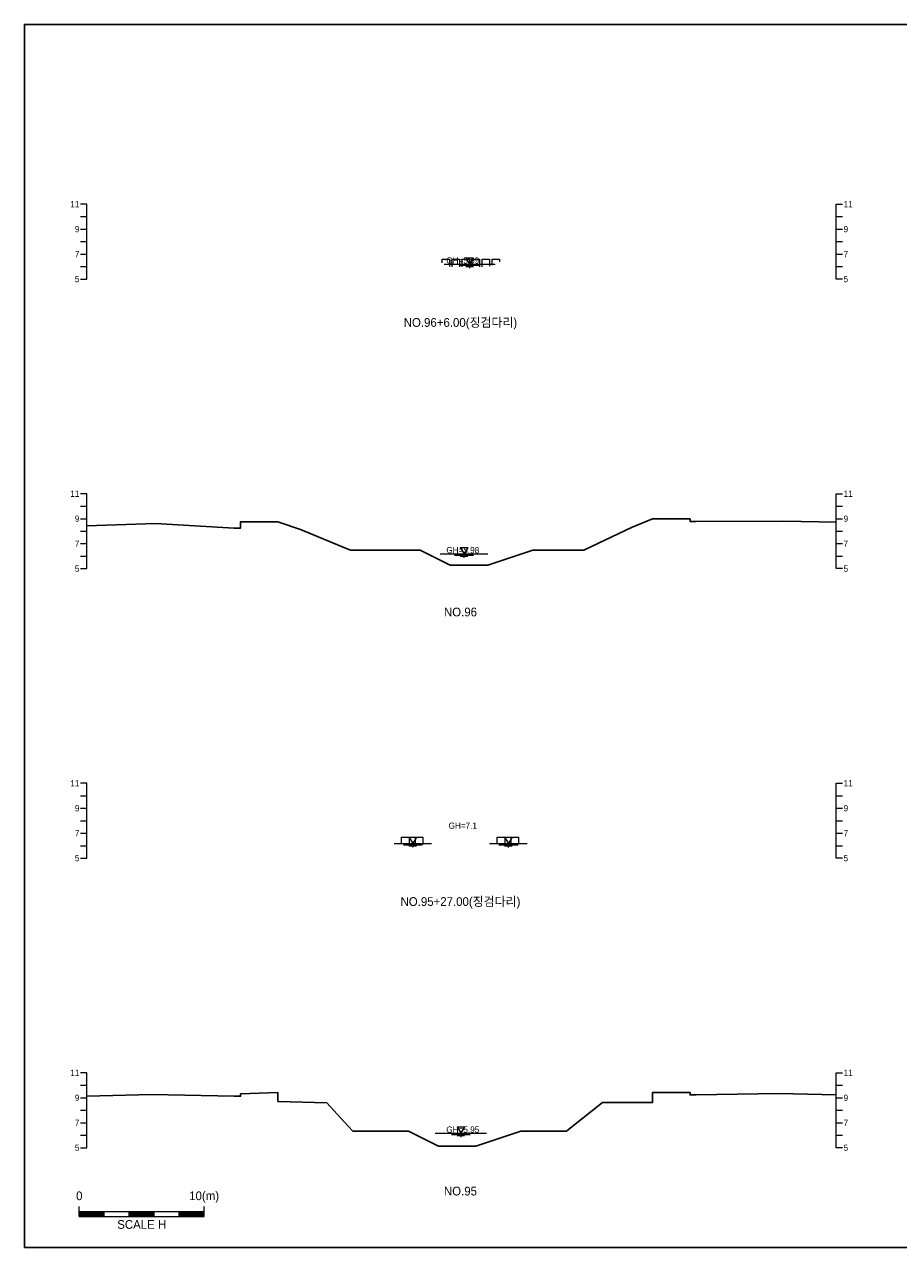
# Model space of a CAD drawing. Header units: metres. Extents: x 14522 to 15395, y -153 to 498.
# Tile 33 of 38: x 14960 to 15030, y 88 to 186. Entities that reach past the tile are written whole.
import ezdxf
from ezdxf.enums import TextEntityAlignment as Align

# ---------------------------------------------------------------- set-up
doc = ezdxf.new("R2010")
doc.units = ezdxf.units.M
for name, color, linetype in [('BOX', 5, 'CONTINUOUS'), ('DT2', 7, 'CONTINUOUS'), ('기본계획용', 33, 'CONTINUOUS')]:
    doc.layers.add(name, color=color, linetype=linetype)
for name, color, linetype, lineweight in [('DT1', 3, 'CONTINUOUS', 0), ('LT1', 4, 'CONTINUOUS', 0), ('ST1', 7, 'CONTINUOUS', 0)]:
    doc.layers.add(name, color=color, linetype=linetype, lineweight=lineweight)
doc.styles.get("Standard").update_dxf_attribs({"font": 'Gulim.ttf'})

# ---------------------------------------------------------------- blocks, each defined once
blk = doc.blocks.new('SWL')
at = {"layer": 'LT1'}
for p, q in [((-15, 0), (15, 0)), ((-3, 5.2), (3, 5.2)), ((-3, 5.2), (0, 0)), ((3, 5.2), (0, 0)), ((-7.5, -0.9), (7.5, -0.9)), ((-3, -1.8), (3, -1.8)), ((-0.38, -2.7), (0.38, -2.7))]:
    blk.add_line(p, q, dxfattribs=at)

msp = doc.modelspace()

# ---------------------------------------------------------------- linework, layer by layer
at = {"layer": 'BOX'}
msp.add_lwpolyline([(14960, 88), (15100, 88), (15100, 186), (14960, 186)], close=True, dxfattribs=at)
at = {"layer": 'DT1'}
for p, q in [((14993.602, 166.79), (14997.702, 166.79)), ((14993.302, 143.58), (14997.102, 143.58)), ((14990.102, 120.37), (14992.102, 120.37)), ((14997.802, 120.37), (14999.702, 120.37)), ((14992.902, 97.16), (14997.002, 97.16))]:
    msp.add_line(p, q, dxfattribs=at)
for points in [[(14993.447, 166.898), (14993.447, 167.19), (14994.047, 167.19), (14994.047, 166.612)], [(14994.247, 166.59), (14994.247, 167.19), (14994.847, 167.19), (14994.847, 166.59)], [(14995.047, 166.59), (14995.047, 167.19), (14995.647, 167.19), (14995.647, 166.59)], [(14995.847, 166.59), (14995.847, 167.19), (14996.447, 167.19), (14996.447, 166.59)], [(14996.647, 166.59), (14996.647, 167.19), (14997.247, 167.19), (14997.247, 166.638)], [(14997.447, 166.705), (14997.447, 167.19), (14998.047, 167.19), (14998.047, 166.987)], [(14990.205, 120.329), (14990.205, 120.87), (14990.805, 120.87), (14990.805, 120.17)], [(14991.305, 120.17), (14991.305, 120.87), (14991.905, 120.87), (14991.905, 120.291)], [(14997.869, 120.325), (14997.869, 120.87), (14998.469, 120.87), (14998.469, 120.17)], [(14998.969, 120.17), (14998.969, 120.87), (14999.569, 120.87), (14999.569, 120.304)]]:
    msp.add_lwpolyline(points, dxfattribs=at)
at = {"layer": 'ST1'}
for p, q in [((14965, 171.6), (14964.5, 171.6)), ((14965, 165.6), (14965, 171.6)), ((15025, 165.6), (15025, 171.6)), ((15025, 171.6), (15025.5, 171.6)), ((14964.5, 170.6), (14965, 170.6)), ((15025, 170.6), (15025.5, 170.6)), ((14964.5, 169.6), (14965, 169.6)), ((15025, 169.6), (15025.5, 169.6)), ((14964.5, 168.6), (14965, 168.6)), ((15025, 168.6), (15025.5, 168.6)), ((14964.5, 167.6), (14965, 167.6)), ((15025, 167.6), (15025.5, 167.6)), ((14964.5, 166.6), (14965, 166.6)), ((15025, 166.6), (15025.5, 166.6)), ((14964.5, 165.6), (14965, 165.6)), ((15025.5, 165.6), (15025, 165.6)), ((14965, 148.4), (14964.5, 148.4)), ((14965, 142.4), (14965, 148.4)), ((15025, 142.4), (15025, 148.4)), ((15025, 148.4), (15025.5, 148.4)), ((14964.5, 147.4), (14965, 147.4)), ((15025, 147.4), (15025.5, 147.4)), ((14964.5, 146.4), (14965, 146.4)), ((15025, 146.4), (15025.5, 146.4)), ((14964.5, 145.4), (14965, 145.4)), ((15025, 145.4), (15025.5, 145.4)), ((14964.5, 144.4), (14965, 144.4)), ((15025, 144.4), (15025.5, 144.4)), ((14964.5, 143.4), (14965, 143.4)), ((15025, 143.4), (15025.5, 143.4)), ((14964.5, 142.4), (14965, 142.4)), ((15025.5, 142.4), (15025, 142.4)), ((14965, 125.2), (14964.5, 125.2)), ((14965, 119.2), (14965, 125.2)), ((15025, 119.2), (15025, 125.2)), ((15025, 125.2), (15025.5, 125.2)), ((14964.5, 124.2), (14965, 124.2)), ((15025, 124.2), (15025.5, 124.2)), ((14964.5, 123.2), (14965, 123.2)), ((15025, 123.2), (15025.5, 123.2)), ((14964.5, 122.2), (14965, 122.2)), ((15025, 122.2), (15025.5, 122.2)), ((14964.5, 121.2), (14965, 121.2)), ((15025, 121.2), (15025.5, 121.2)), ((14964.5, 120.2), (14965, 120.2)), ((15025, 120.2), (15025.5, 120.2)), ((14964.5, 119.2), (14965, 119.2)), ((15025.5, 119.2), (15025, 119.2)), ((14965, 102), (14964.5, 102)), ((14965, 96), (14965, 102)), ((15025, 96), (15025, 102)), ((15025, 102), (15025.5, 102)), ((14964.5, 101), (14965, 101)), ((15025, 101), (15025.5, 101)), ((14964.5, 100), (14965, 100)), ((15025, 100), (15025.5, 100)), ((14964.5, 99), (14965, 99)), ((15025, 99), (15025.5, 99)), ((14964.5, 98), (14965, 98)), ((15025, 98), (15025.5, 98)), ((14964.5, 97), (14965, 97)), ((15025, 97), (15025.5, 97)), ((14964.5, 96), (14965, 96)), ((15025.5, 96), (15025, 96)), ((14964.389, 90.5), (14964.389, 91.3)), ((14974.389, 90.5), (14974.389, 91.3)), ((14964.389, 90.9), (14974.389, 90.9)), ((14964.389, 90.8), (14966.389, 90.8)), ((14964.389, 90.7), (14966.389, 90.7)), ((14964.389, 90.6), (14966.389, 90.6)), ((14964.389, 90.5), (14974.389, 90.5)), ((14966.389, 90.5), (14966.389, 90.9)), ((14968.389, 90.5), (14968.389, 90.9)), ((14968.389, 90.8), (14970.389, 90.8)), ((14968.389, 90.7), (14970.389, 90.7)), ((14968.389, 90.6), (14970.389, 90.6)), ((14970.389, 90.5), (14970.389, 90.9)), ((14972.389, 90.5), (14972.389, 90.9)), ((14972.389, 90.8), (14974.389, 90.8)), ((14972.389, 90.7), (14974.389, 90.7)), ((14972.389, 90.6), (14974.389, 90.6))]:
    msp.add_line(p, q, dxfattribs=at)
at = {"layer": '기본계획용'}
for points in [[(14965, 145.835), (14970.502, 146.01), (14976.802, 145.65), (14977.302, 145.65), (14977.302, 146.15), (14980.302, 146.15), (14982.102, 145.54), (14985.402, 144.17), (14986.122, 143.871), (14991.702, 143.871), (14994.102, 142.671), (14997.102, 142.671), (15000.702, 143.871), (15004.802, 143.871), (15005.402, 144.16), (15005.402, 144.16), (15008.602, 145.7), (15010.302, 146.38), (15012.102, 146.38), (15013.302, 146.38), (15013.302, 146.18), (15013.802, 146.18), (15020.802, 146.21), (15025, 146.123)], [(14986.122, 143.871), (14991.702, 143.871), (14994.102, 142.671), (14997.102, 142.671), (15000.702, 143.871), (15004.802, 143.871)], [(14965, 100.132), (14970.202, 100.26), (14976.802, 100.12), (14977.302, 100.12), (14977.302, 100.32), (14980.302, 100.41), (14980.302, 99.71), (14984.202, 99.6), (14985.602, 98.08), (14986.298, 97.324), (14990.758, 97.324), (14993.158, 96.124), (14996.158, 96.124), (14999.758, 97.324), (15003.406, 97.324), (15003.702, 97.56), (15006.302, 99.63), (15010.302, 99.63), (15010.302, 100.43), (15012.102, 100.43), (15013.302, 100.43), (15013.302, 100.23), (15013.802, 100.23), (15020.402, 100.33), (15025, 100.242)], [(14986.298, 97.324), (14990.758, 97.324), (14993.158, 96.124), (14996.158, 96.124), (14999.758, 97.324), (15003.406, 97.324)]]:
    msp.add_lwpolyline(points, dxfattribs=at)

# ---------------------------------------------------------------- block references
at = {"layer": 'DT1', "xscale": 0.1, "yscale": 0.1, "zscale": 0.1}
for p in [(14995.652, 166.79), (14995.202, 143.58), (14991.102, 120.37), (14998.752, 120.37), (14994.952, 97.16)]:
    msp.add_blockref('SWL', p, dxfattribs=at)

# ---------------------------------------------------------------- texts
at = {"layer": 'DT1'}
for s, p in [('11', (14964.4, 171.6)), ('9', (14964.4, 169.6)), ('7', (14964.4, 167.6)), ('5', (14964.4, 165.6)), ('11', (14964.4, 148.4)), ('9', (14964.4, 146.4)), ('7', (14964.4, 144.4)), ('5', (14964.4, 142.4)), ('11', (14964.4, 125.2)), ('9', (14964.4, 123.2)), ('7', (14964.4, 121.2)), ('5', (14964.4, 119.2)), ('11', (14964.4, 102)), ('9', (14964.4, 100)), ('7', (14964.4, 98)), ('5', (14964.4, 96))]:
    msp.add_text(s, height=0.5, dxfattribs=at).set_placement(p, align=Align.MIDDLE_RIGHT)
for s, p in [('11', (15025.6, 171.6)), ('9', (15025.6, 169.6)), ('7', (15025.6, 167.6)), ('5', (15025.6, 165.6)), ('11', (15025.6, 148.4)), ('9', (15025.6, 146.4)), ('7', (15025.6, 144.4)), ('5', (15025.6, 142.4)), ('11', (15025.6, 125.2)), ('9', (15025.6, 123.2)), ('7', (15025.6, 121.2)), ('5', (15025.6, 119.2)), ('11', (15025.6, 102)), ('9', (15025.6, 100)), ('7', (15025.6, 98)), ('5', (15025.6, 96))]:
    msp.add_text(s, height=0.5, dxfattribs=at).set_placement(p, align=Align.MIDDLE_LEFT)
for s, p in [('GH=5.99', (14995.102, 167.09)), ('GH=5.99', (14995.102, 167.09)), ('GH=5.98', (14995.102, 143.88)), ('GH=5.98', (14995.102, 143.88)), ('GH=7.1', (14995.102, 121.8)), ('GH=7.1', (14995.102, 121.8)), ('GH=5.95', (14995.102, 97.45)), ('GH=5.95', (14995.102, 97.45))]:
    msp.add_text(s, height=0.5, dxfattribs=at).set_placement(p, align=Align.MIDDLE_CENTER)
for s, p in [('0', (14964.389, 91.586)), ('10(m)', (14974.389, 91.586))]:
    msp.add_text(s, height=0.7, dxfattribs=at).set_placement(p, align=Align.BOTTOM_CENTER)
msp.add_text('SCALE H', height=0.7, dxfattribs=at).set_placement((14969.389, 90.2), align=Align.TOP_CENTER)
at = {"layer": 'DT2'}
for s, p in [('NO.96+6.00(징검다리)', (14994.917, 162.122)), ('NO.96', (14994.917, 138.922)), ('NO.95+27.00(징검다리)', (14994.917, 115.722)), ('NO.95', (14994.917, 92.522))]:
    msp.add_text(s, height=0.7, dxfattribs=at).set_placement(p, align=Align.MIDDLE_CENTER)

doc.saveas('drawing.dxf')
